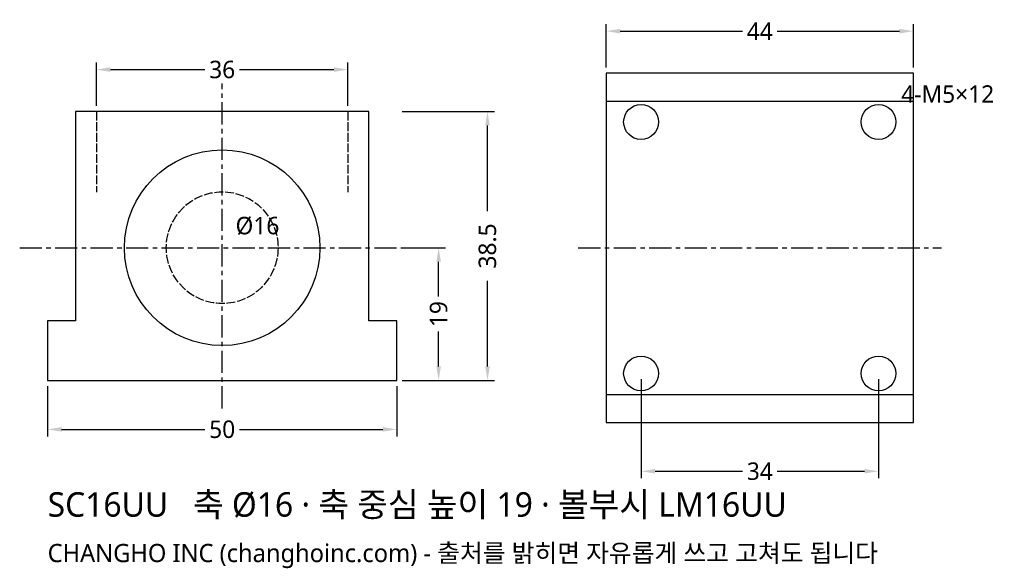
# Model space of a CAD drawing. Header units: millimetres. Extents: x -29 to 112, y -27 to 52.
import ezdxf

# ---------------------------------------------------------------- set-up
doc = ezdxf.new("R2010")
doc.units = ezdxf.units.MM
doc.linetypes.add('CENTER', pattern=[5.08, 3.175, -0.635, 0.635, -0.635])
doc.linetypes.add('DASHED', pattern=[1.524, 1.27, -0.254])
for name, color, linetype in [('문자', 7, 'CONTINUOUS'), ('숨은선', 3, 'DASHED'), ('외형선', 7, 'CONTINUOUS'), ('중심선', 1, 'CENTER'), ('치수', 4, 'CONTINUOUS')]:
    doc.layers.add(name, color=color, linetype=linetype)
doc.styles.add('CH_KOR', font='malgun.ttf')
doc.dimstyles.new('CH_DIM', dxfattribs={"dimtxt": 2.5, "dimasz": 2, "dimexe": 1, "dimexo": 0.8, "dimgap": 0.8, "dimtad": 1, "dimdec": 1, "dimdsep": 46, "dimtxsty": 'CH_KOR', "dimcen": 2.5, "dimclrd": 4, "dimclre": 4, "dimclrt": 4, "dimazin": 3, "dimtfac": 1, "dimtmove": 0, "dimatfit": 3})

# ---------------------------------------------------------------- blocks, each defined once
blk = doc.blocks.new('_CLOSEDFILLED')
at = {"color": 0, "linetype": 'BYBLOCK'}
blk.add_solid([(-1, 0.164), (0, 0), (-1, -0.164)], dxfattribs=at)
blk = doc.blocks.new('*D1')
at = {"color": 4}
for p, q in [((-25, -0.8), (-25, -8)), ((25, -0.8), (25, -8)), ((-23, -7), (-2.5, -7)), ((2.5, -7), (23, -7))]:
    blk.add_line(p, q, dxfattribs=at)
at = {"layer": 'Defpoints'}
for p in [(-25, 0), (25, 0), (-25, -7)]:
    blk.add_point(p, dxfattribs=at)
at = {"layer": '치수', "color": 4, "xscale": 2, "yscale": 2, "rotation": 180}
blk.add_blockref('_CLOSEDFILLED', (-25, -7), dxfattribs=at)
at = {"layer": '치수', "color": 4, "xscale": 2, "yscale": 2}
blk.add_blockref('_CLOSEDFILLED', (25, -7), dxfattribs=at)
at = {"layer": '치수', "color": 4, "insert": (0, -7), "char_height": 2.5, "attachment_point": 5, "style": 'CH_KOR'}
blk.add_mtext('50', dxfattribs=at)
blk = doc.blocks.new('*D2')
at = {"color": 4}
for p, q in [((-18, 39.3), (-18, 45.5)), ((18, 39.3), (18, 45.5)), ((-16, 44.5), (-2.5, 44.5)), ((2.5, 44.5), (16, 44.5))]:
    blk.add_line(p, q, dxfattribs=at)
at = {"layer": 'Defpoints'}
for p in [(-18, 44.5), (-18, 38.5), (18, 38.5)]:
    blk.add_point(p, dxfattribs=at)
at = {"layer": '치수', "color": 4, "xscale": 2, "yscale": 2, "rotation": 180}
blk.add_blockref('_CLOSEDFILLED', (-18, 44.5), dxfattribs=at)
at = {"layer": '치수', "color": 4, "xscale": 2, "yscale": 2}
blk.add_blockref('_CLOSEDFILLED', (18, 44.5), dxfattribs=at)
at = {"layer": '치수', "color": 4, "insert": (0, 44.5), "char_height": 2.5, "attachment_point": 5, "style": 'CH_KOR'}
blk.add_mtext('36', dxfattribs=at)
blk = doc.blocks.new('*D3')
at = {"color": 4}
for p, q in [((25.8, 38.5), (39, 38.5)), ((38, 24.25), (38, 36.5)), ((38, 2), (38, 14.25)), ((25.8, 0), (39, 0))]:
    blk.add_line(p, q, dxfattribs=at)
at = {"layer": 'Defpoints'}
for p in [(25, 38.5), (25, 0), (38, 0)]:
    blk.add_point(p, dxfattribs=at)
at = {"layer": '치수', "color": 4, "xscale": 2, "yscale": 2}
for p, rotation in [((38, 38.5), 90), ((38, 0), 270)]:
    blk.add_blockref('_CLOSEDFILLED', p, dxfattribs=dict(at, rotation=rotation))
at = {"layer": '치수', "color": 4, "insert": (38, 19.25), "char_height": 2.5, "attachment_point": 5, "rotation": 90, "style": 'CH_KOR'}
blk.add_mtext('38.5', dxfattribs=at)
blk = doc.blocks.new('*D4')
at = {"color": 4}
for p, q in [((25.8, 19), (32, 19)), ((31, 12), (31, 17)), ((31, 2), (31, 7)), ((25.8, 0), (32, 0))]:
    blk.add_line(p, q, dxfattribs=at)
at = {"layer": 'Defpoints'}
for p in [(25, 19), (25, 0), (31, 0)]:
    blk.add_point(p, dxfattribs=at)
at = {"layer": '치수', "color": 4, "xscale": 2, "yscale": 2}
for p, rotation in [((31, 19), 90), ((31, 0), 270)]:
    blk.add_blockref('_CLOSEDFILLED', p, dxfattribs=dict(at, rotation=rotation))
at = {"layer": '치수', "color": 4, "insert": (31, 9.5), "char_height": 2.5, "attachment_point": 5, "rotation": 90, "style": 'CH_KOR'}
blk.add_mtext('19', dxfattribs=at)
blk = doc.blocks.new('*D5')
at = {"color": 4}
for p, q in [((55, 44.8), (55, 51)), ((99, 44.8), (99, 51)), ((57, 50), (74.5, 50)), ((79.5, 50), (97, 50))]:
    blk.add_line(p, q, dxfattribs=at)
at = {"layer": 'Defpoints'}
for p in [(55, 50), (55, 44), (99, 44)]:
    blk.add_point(p, dxfattribs=at)
at = {"layer": '치수', "color": 4, "xscale": 2, "yscale": 2, "rotation": 180}
blk.add_blockref('_CLOSEDFILLED', (55, 50), dxfattribs=at)
at = {"layer": '치수', "color": 4, "xscale": 2, "yscale": 2}
blk.add_blockref('_CLOSEDFILLED', (99, 50), dxfattribs=at)
at = {"layer": '치수', "color": 4, "insert": (77, 50), "char_height": 2.5, "attachment_point": 5, "style": 'CH_KOR'}
blk.add_mtext('44', dxfattribs=at)
blk = doc.blocks.new('*D6')
at = {"color": 4}
for p, q in [((60, 0.2), (60, -14)), ((94, 0.2), (94, -14)), ((62, -13), (74.5, -13)), ((79.5, -13), (92, -13))]:
    blk.add_line(p, q, dxfattribs=at)
at = {"layer": 'Defpoints'}
for p in [(60, 1), (94, 1), (60, -13)]:
    blk.add_point(p, dxfattribs=at)
at = {"layer": '치수', "color": 4, "xscale": 2, "yscale": 2, "rotation": 180}
blk.add_blockref('_CLOSEDFILLED', (60, -13), dxfattribs=at)
at = {"layer": '치수', "color": 4, "xscale": 2, "yscale": 2}
blk.add_blockref('_CLOSEDFILLED', (94, -13), dxfattribs=at)
at = {"layer": '치수', "color": 4, "insert": (77, -13), "char_height": 2.5, "attachment_point": 5, "style": 'CH_KOR'}
blk.add_mtext('34', dxfattribs=at)

msp = doc.modelspace()

# ---------------------------------------------------------------- linework, layer by layer
at = {"layer": '숨은선'}
for p, q in [((-18, 38.5), (-18, 26.95)), ((18, 38.5), (18, 26.95))]:
    msp.add_line(p, q, dxfattribs=at)
msp.add_circle((0, 19), 8, dxfattribs=at)
at = {"layer": '외형선'}
for p, q in [((55, 40), (99, 40)), ((55, -2), (99, -2))]:
    msp.add_line(p, q, dxfattribs=at)
for points in [[(55, -6), (99, -6), (99, 44), (55, 44)], [(-25, 0), (25, 0), (25, 8.55), (21, 8.55), (21, 38.5), (-21, 38.5), (-21, 8.55), (-25, 8.55)]]:
    msp.add_lwpolyline(points, close=True, dxfattribs=at)
for centre, radius in [((60, 37), 2.5), ((94, 37), 2.5), ((0, 19), 14), ((60, 1), 2.5), ((94, 1), 2.5)]:
    msp.add_circle(centre, radius, dxfattribs=at)
at = {"layer": '중심선'}
for p, q in [((0, -4), (0, 42.5)), ((-29, 19), (29, 19)), ((51, 19), (103, 19))]:
    msp.add_line(p, q, dxfattribs=at)

# ---------------------------------------------------------------- texts
at = {"layer": '문자', "style": 'CH_KOR'}
for s, height, p in [('4-M5×12', 2.5, (97.25, 39.75)), ('Ø16', 2.5, (1.92, 20.92)), ('SC16UU   축 Ø16 · 축 중심 높이 19 · 볼부시 LM16UU', 3.5, (-25, -19.5)), ('CHANGHO INC (changhoinc.com) - 출처를 밝히면 자유롭게 쓰고 고쳐도 됩니다', 2.6, (-25, -26))]:
    msp.add_text(s, height=height, dxfattribs=at).set_placement(p)

# ---------------------------------------------------------------- dimensions: what is measured, and where the dimension line sits
at = {"layer": '치수'}
for base, p1, p2, picture, middle in [((55, 50), (55, 44), (99, 44), '*D5', (77, 50)), ((-18, 44.5), (-18, 38.5), (18, 38.5), '*D2', (0, 44.5)), ((-25, -7), (-25, 0), (25, 0), '*D1', (0, -7)), ((60, -13), (60, 1), (94, 1), '*D6', (77, -13))]:
    dim = msp.add_linear_dim(base=base, p1=p1, p2=p2, dimstyle='CH_DIM', override={"dimscale": 1}, dxfattribs=at)
    dim.commit()
    dim.dimension.update_dxf_attribs({"geometry": picture, "text_midpoint": middle})
dim = msp.add_linear_dim(base=(38, 0), p1=(25, 0), p2=(25, 38.5), angle=90, text='38.5', dimstyle='CH_DIM', override={"dimscale": 1}, dxfattribs=at)
dim.commit()
dim.dimension.update_dxf_attribs({"geometry": '*D3', "text_midpoint": (38, 19.25)})
dim = msp.add_linear_dim(base=(31, 0), p1=(25, 0), p2=(25, 19), angle=90, dimstyle='CH_DIM', override={"dimscale": 1}, dxfattribs=at)
dim.commit()
dim.dimension.update_dxf_attribs({"geometry": '*D4', "text_midpoint": (31, 9.5)})

doc.saveas('drawing.dxf')
